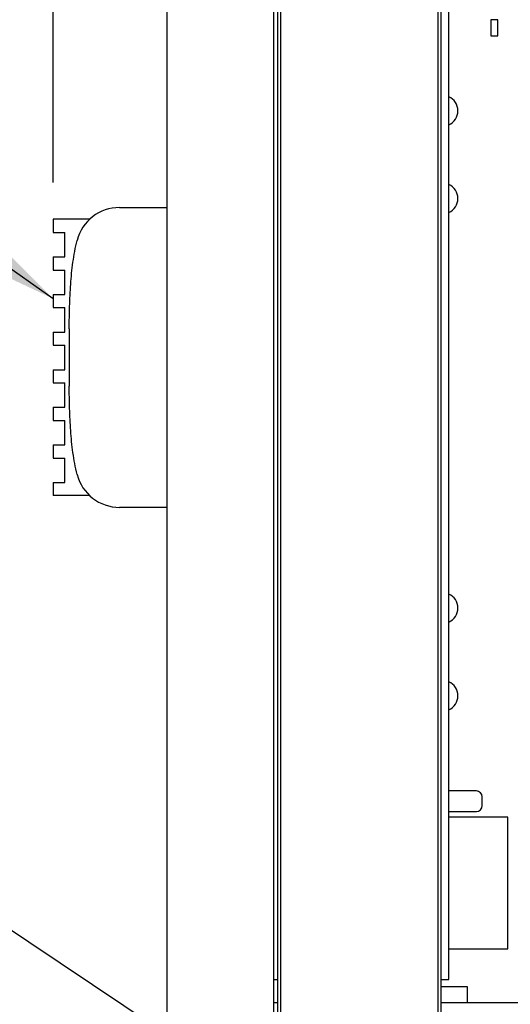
# Model space of a CAD drawing. Header units: inches. Extents: x 0 to 34, y 0 to 22.
# Tile 5 of 78: x 4 to 4.8, y 15 to 16.7. Entities that reach past the tile are written whole.
import ezdxf

# ---------------------------------------------------------------- set-up
doc = ezdxf.new("R2010")
doc.units = ezdxf.units.IN
doc.header["$LTSCALE"] = 1.87
doc.header["$MEASUREMENT"] = 0
doc.layers.get('0').update_dxf_attribs({"linetype": 'CONTINUOUS'})
for name, color, linetype in [('02___PRT_ALL_AXES', 7, 'CONTINUOUS'), ('0_COMPONENTS', 7, 'CONTINUOUS'), ('DATUMCURVES', 7, 'CONTINUOUS'), ('ECAD_DPK369_REV2_NTD4809NT4G', 7, 'CONTINUOUS'), ('ECAD_R1206_R1206-SPARE', 7, 'CONTINUOUS'), ('ECAD_R_2_0402_PKO_R0402-10K_1_', 7, 'CONTINUOUS')]:
    doc.layers.add(name, color=color, linetype=linetype)
doc.styles.get("Standard").update_dxf_attribs({"font": 'txt', "width": 0.8})
doc.dimstyles.new('DIMSTYLE_2', dxfattribs={"dimtxt": 0.125, "dimasz": 0.18, "dimexe": 0.125, "dimexo": 0.0625, "dimgap": 0.0625, "dimtad": 0, "dimtih": 1, "dimtoh": 1, "dimlfac": 2, "dimzin": 4, "dimdsep": 46, "dimtxsty": 'STANDARD', "dimblk": '_FILLED', "dimblk1": '_FILLED', "dimblk2": '_FILLED', "dimcen": 0.09, "dimadec": 0, "dimazin": 0, "dimtp": 0.001, "dimtm": 0.001, "dimtfac": 1, "dimtofl": 0, "dimtmove": 0, "dimatfit": 3, "dimldrblk": '_FILLED', "dimfxl": 1, "dimtolj": 1, "dimtzin": 4, "dimarcsym": 0})
doc.dimstyles.get("Standard").update_dxf_attribs({"dimtxt": 0.125, "dimasz": 0.18, "dimexe": 0.125, "dimexo": 0.0625, "dimgap": 0.09, "dimtad": 0, "dimtih": 1, "dimtoh": 1, "dimdec": 3, "dimzin": 4, "dimdsep": 46, "dimtxsty": 'STANDARD', "dimblk": '_FILLED', "dimblk1": '_FILLED', "dimblk2": '_FILLED', "dimcen": 0.09, "dimadec": 0, "dimazin": 0, "dimtol": 1, "dimtp": 0.01, "dimtm": 0.01, "dimtfac": 1, "dimtdec": 3, "dimtofl": 0, "dimtmove": 0, "dimatfit": 3, "dimldrblk": '_FILLED', "dimfxl": 1, "dimtolj": 1, "dimtzin": 4, "dimarcsym": 0})

# ---------------------------------------------------------------- blocks, each defined once
blk = doc.blocks.new('_FILLED')
at = {"color": 0, "linetype": 'BYBLOCK'}
blk.add_solid([(0, 0), (-1, 0.1736), (-1, -0.1736)], dxfattribs=at)
blk = doc.blocks.new('*D4')
at = {"layer": 'DATUMCURVES', "color": 2, "linetype": 'CONTINUOUS'}
for p, q in [((4.0588, 16.4276), (4.0588, 19.4956)), ((4.2538, 17.9019), (4.2538, 19.4956)), ((4.0588, 19.3706), (3.703, 19.3706)), ((4.2538, 19.3706), (4.6138, 19.3706))]:
    blk.add_line(p, q, dxfattribs=at)
at = {"layer": 'DATUMCURVES', "color": 2, "linetype": 'CONTINUOUS', "xscale": 0.18, "yscale": 0.18, "zscale": 0.18}
blk.add_blockref('_FILLED', (4.0588, 19.3706), dxfattribs=at)
at = {"layer": 'DATUMCURVES', "color": 2, "linetype": 'CONTINUOUS', "xscale": 0.18, "yscale": 0.18, "zscale": 0.18, "rotation": 180}
blk.add_blockref('_FILLED', (4.2538, 19.3706), dxfattribs=at)
at = {"layer": 'DATUMCURVES', "color": 2, "linetype": 'CONTINUOUS', "insert": (3.6405, 19.4331), "char_height": 0.125, "width": 0.925, "attachment_point": 3, "line_spacing_factor": 0.9}
blk.add_mtext('.39{\\Ftxt.shx;\\W1.000000;\\H0.125000; }[9.9]', dxfattribs=at)
blk = doc.blocks.new('*D5')
at = {"layer": 'DATUMCURVES', "color": 2, "linetype": 'CONTINUOUS'}
for p, q in [((4.0588, 16.4276), (4.0588, 20.2456)), ((9.7907, 17.204), (9.7907, 20.2456)), ((4.0588, 20.1206), (6.6969, 20.1206)), ((9.7907, 20.1206), (8.1469, 20.1206))]:
    blk.add_line(p, q, dxfattribs=at)
at = {"layer": 'DATUMCURVES', "color": 2, "linetype": 'CONTINUOUS', "xscale": 0.18, "yscale": 0.18, "zscale": 0.18, "rotation": 180}
blk.add_blockref('_FILLED', (4.0588, 20.1206), dxfattribs=at)
at = {"layer": 'DATUMCURVES', "color": 2, "linetype": 'CONTINUOUS', "xscale": 0.18, "yscale": 0.18, "zscale": 0.18}
blk.add_blockref('_FILLED', (9.7907, 20.1206), dxfattribs=at)
at = {"layer": 'DATUMCURVES', "color": 2, "linetype": 'CONTINUOUS', "insert": (7.4219, 20.1831), "char_height": 0.125, "width": 1.325, "attachment_point": 2, "line_spacing_factor": 0.9}
blk.add_mtext('11.46{\\Ftxt.shx;\\W1.000000;\\H0.125000; }[291.2]', dxfattribs=at)
blk = doc.blocks.new('*D6')
at = {"layer": 'DATUMCURVES', "color": 2, "linetype": 'CONTINUOUS'}
for p, q in [((4.2413, 17.8713), (1.6838, 17.8713)), ((1.8088, 17.8713), (1.8088, 16.472)), ((1.8088, 14.3861), (1.8088, 16.0345)), ((4.2413, 14.3861), (1.6838, 14.3861))]:
    blk.add_line(p, q, dxfattribs=at)
at = {"layer": 'DATUMCURVES', "color": 2, "linetype": 'CONTINUOUS', "xscale": 0.18, "yscale": 0.18, "zscale": 0.18}
for p, rotation in [((1.8088, 17.8713), 90), ((1.8088, 14.3861), 270)]:
    blk.add_blockref('_FILLED', p, dxfattribs=dict(at, rotation=rotation))
at = {"layer": 'DATUMCURVES', "color": 2, "linetype": 'CONTINUOUS', "insert": (1.6588, 16.4095), "char_height": 0.125, "width": 0.7, "attachment_point": 2, "line_spacing_factor": 0.9}
blk.add_mtext('6.97\\P[177.1]', dxfattribs=at)
blk = doc.blocks.new('*D7')
at = {"layer": 'DATUMCURVES', "color": 2, "linetype": 'CONTINUOUS'}
for p, q in [((4.2413, 17.8713), (0.9338, 17.8713)), ((1.0588, 17.8713), (1.0588, 15.4066)), ((1.0588, 14.1005), (1.0588, 14.9691)), ((4.5572, 14.1005), (0.9338, 14.1005))]:
    blk.add_line(p, q, dxfattribs=at)
at = {"layer": 'DATUMCURVES', "color": 2, "linetype": 'CONTINUOUS', "xscale": 0.18, "yscale": 0.18, "zscale": 0.18}
for p, rotation in [((1.0588, 17.8713), 90), ((1.0588, 14.1005), 270)]:
    blk.add_blockref('_FILLED', p, dxfattribs=dict(at, rotation=rotation))
at = {"layer": 'DATUMCURVES', "color": 2, "linetype": 'CONTINUOUS', "insert": (0.9088, 15.3441), "char_height": 0.125, "width": 0.7, "attachment_point": 2, "line_spacing_factor": 0.9}
blk.add_mtext('7.54\\P[191.6]', dxfattribs=at)

msp = doc.modelspace()

# ---------------------------------------------------------------- linework, layer by layer
at = {"color": 7, "linetype": 'CONTINUOUS'}
for p, q in [((4.4362, 14.3863), (4.4362, 17.8713)), ((4.2538, 14.4182), (4.2538, 17.8394)), ((4.4423, 17.3926), (4.4423, 14.8631)), ((4.7217, 17.3926), (4.7217, 14.8631)), ((4.7349, 15.0654), (4.7349, 17.1904)), ((4.1722, 16.3851), (4.2538, 16.3851)), ((4.0588, 16.3651), (4.0588, 16.3426)), ((4.1215, 16.3651), (4.0588, 16.3651)), ((4.0588, 16.3426), (4.0788, 16.3426)), ((4.0788, 16.3008), (4.0788, 16.3426)), ((4.0588, 16.3008), (4.0588, 16.2783)), ((4.0588, 16.3008), (4.0788, 16.3008)), ((4.0588, 16.2783), (4.0788, 16.2783)), ((4.0788, 16.2365), (4.0788, 16.2783)), ((4.0588, 16.2365), (4.0588, 16.214)), ((4.0588, 16.2365), (4.0788, 16.2365)), ((4.0588, 16.214), (4.0788, 16.214)), ((4.0788, 16.1722), (4.0788, 16.214)), ((4.0863, 16.178), (4.0863, 16.0797)), ((4.0588, 16.1722), (4.0588, 16.1497)), ((4.0588, 16.1722), (4.0788, 16.1722)), ((4.0588, 16.1497), (4.0788, 16.1497)), ((4.0788, 16.1079), (4.0788, 16.1497)), ((4.0588, 16.1079), (4.0588, 16.0854)), ((4.0588, 16.1079), (4.0788, 16.1079)), ((4.0588, 16.0854), (4.0788, 16.0854)), ((4.0788, 16.0436), (4.0788, 16.0854)), ((4.0588, 16.0436), (4.0588, 16.0211)), ((4.0588, 16.0436), (4.0788, 16.0436)), ((4.0588, 16.0211), (4.0788, 16.0211)), ((4.0788, 15.9794), (4.0788, 16.0211)), ((4.0588, 15.9794), (4.0588, 15.9569)), ((4.0588, 15.9794), (4.0788, 15.9794)), ((4.0588, 15.9569), (4.0788, 15.9569)), ((4.0788, 15.9151), (4.0788, 15.9569)), ((4.0588, 15.9151), (4.0588, 15.8926)), ((4.0588, 15.9151), (4.0788, 15.9151)), ((4.1215, 15.8926), (4.0588, 15.8926)), ((4.2538, 15.8726), (4.1722, 15.8726)), ((4.4362, 15.0654), (4.4423, 15.0654)), ((4.7217, 15.0654), (4.7349, 15.0654)), ((4.7672, 15.0531), (4.7217, 15.0531)), ((4.7672, 15.0261), (4.7672, 15.0531)), ((4.4362, 15.0261), (4.4423, 15.0261)), ((4.7217, 15.0261), (9.1277, 15.0261))]:
    msp.add_line(p, q, dxfattribs=at)
for centre, start, end in [((4.1722, 16.3101), 90, 165.5985), ((4.1722, 15.9476), 194.4015, 270)]:
    msp.add_arc(centre, 0.075, start, end, dxfattribs=at)
for points, knots in [([(4.0863, 16.178), (4.0863, 16.1907), (4.0866, 16.216), (4.0884, 16.2539), (4.0914, 16.2853), (4.0954, 16.3102), (4.098, 16.3226), (4.0996, 16.3287)], [0, 0, 0, 0, 0.25, 0.5, 0.75, 0.875, 1, 1, 1, 1]), ([(4.0996, 15.9289), (4.098, 15.9351), (4.0954, 15.9474), (4.0914, 15.9723), (4.0884, 16.0037), (4.0866, 16.0416), (4.0863, 16.067), (4.0863, 16.0797)], [0, 0, 0, 0, 0.125, 0.25, 0.5, 0.75, 1, 1, 1, 1])]:
    msp.add_open_spline(points, degree=3, knots=knots, dxfattribs=at)
at = {"layer": '02___PRT_ALL_AXES', "color": 7, "linetype": 'CONTINUOUS'}
for p, q in [((4.4473, 17.3729), (4.4473, 14.8829)), ((4.7167, 14.8829), (4.7167, 17.3729))]:
    msp.add_line(p, q, dxfattribs=at)
at = {"layer": '0_COMPONENTS', "color": 7, "linetype": 'CONTINUOUS'}
for centre in [(4.7247, 16.5505), (4.7247, 16.4005), (4.7247, 15.7005), (4.7247, 15.5505)]:
    msp.add_arc(centre, 0.026, 292.9688, 67.0312, dxfattribs=at)
at = {"layer": 'ECAD_DPK369_REV2_NTD4809NT4G', "color": 7, "linetype": 'CONTINUOUS'}
for p, q in [((4.8362, 15.3427), (4.7349, 15.3427)), ((4.8362, 15.1179), (4.8362, 15.3427)), ((4.7349, 15.1179), (4.8362, 15.1179))]:
    msp.add_line(p, q, dxfattribs=at)
at = {"layer": 'ECAD_R1206_R1206-SPARE', "color": 7, "linetype": 'CONTINUOUS'}
for p, q in [((4.7822, 15.3877), (4.7349, 15.3877)), ((4.7922, 15.3627), (4.7922, 15.3777)), ((4.7349, 15.3527), (4.7822, 15.3527))]:
    msp.add_line(p, q, dxfattribs=at)
for centre, start, end in [((4.7822, 15.3777), 0, 90), ((4.7822, 15.3627), 270, 360)]:
    msp.add_arc(centre, 0.01, start, end, dxfattribs=at)
at = {"layer": 'ECAD_R_2_0402_PKO_R0402-10K_1_', "color": 7, "linetype": 'CONTINUOUS'}
for p, q in [((4.8067, 16.7057), (4.8067, 16.6787)), ((4.8187, 16.7057), (4.8067, 16.7057)), ((4.8187, 16.6787), (4.8187, 16.7057)), ((4.8067, 16.6787), (4.8187, 16.6787))]:
    msp.add_line(p, q, dxfattribs=at)

# ---------------------------------------------------------------- dimensions: what is measured, and where the dimension line sits
at = {"layer": 'DATUMCURVES', "color": 2, "linetype": 'CONTINUOUS'}
dim = msp.add_linear_dim(base=(9.7907, 20.1206), p1=(4.0588, 16.3651), p2=(9.7907, 17.1415), dimstyle='DIMSTYLE_2', dxfattribs=at)
dim.commit()
dim.dimension.update_dxf_attribs({"geometry": '*D5', "text_midpoint": (7.4219, 20.1206), "dimtype": 160})
for base, p1, p2, angle, picture, middle in [((4.0588, 19.3706), (4.2538, 17.8394), (4.0588, 16.3651), 180, '*D4', (3.178, 19.3706)), ((1.0588, 14.1005), (4.3038, 17.8713), (4.6197, 14.1005), 270, '*D7', (1.0588, 15.1879)), ((1.8088, 14.3861), (4.3038, 17.8713), (4.3038, 14.3861), 270, '*D6', (1.8088, 16.2532))]:
    dim = msp.add_linear_dim(base=base, p1=p1, p2=p2, angle=angle, dimstyle='DIMSTYLE_2', dxfattribs=at)
    dim.commit()
    dim.dimension.update_dxf_attribs({"geometry": picture, "text_midpoint": middle, "dimtype": 160})

# ---------------------------------------------------------------- leaders
for points in [[(4.0588, 16.2292), (3.3222, 16.7478), (3.1422, 16.7478)], [(4.7347, 14.6493), (3.3274, 15.5903), (3.1474, 15.5903)]]:
    msp.add_leader(points, dimstyle='STANDARD', override={"dimtad": 0}, dxfattribs=at)

doc.saveas('drawing.dxf')
